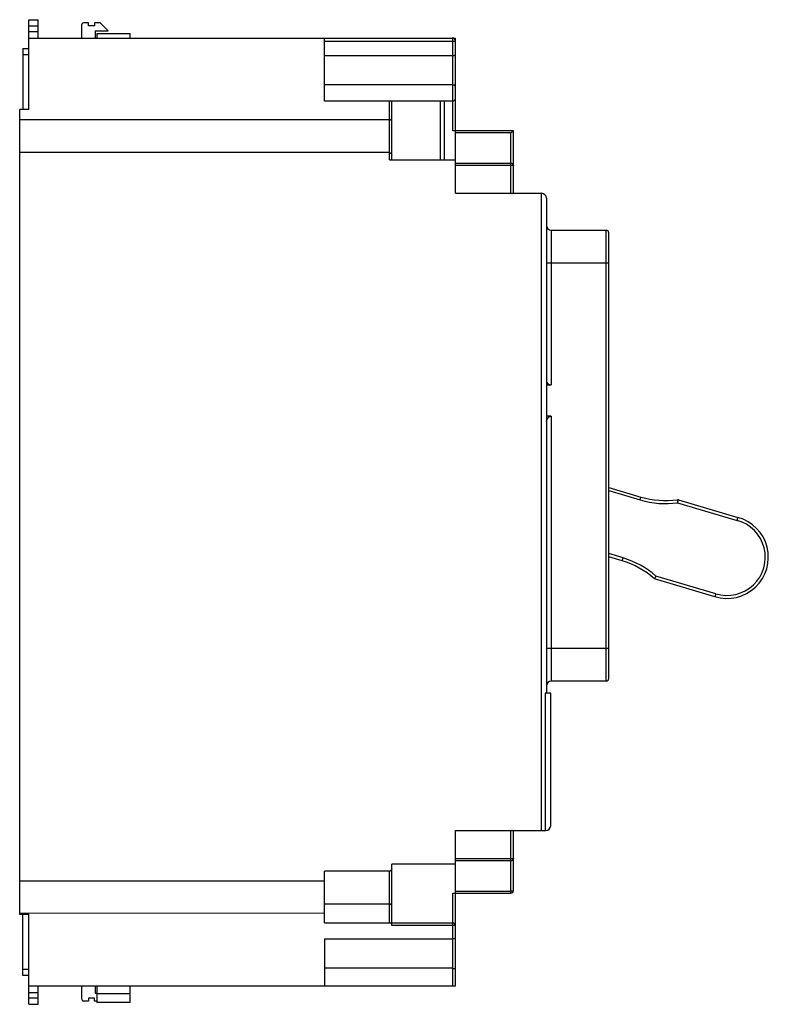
# Model space of a CAD drawing. Header units: millimetres. Extents: x 18 to 140, y 29 to 190.
import ezdxf

# ---------------------------------------------------------------- set-up
doc = ezdxf.new("R2010")
doc.units = ezdxf.units.MM
doc.header["$LTSCALE"] = 14.216019
doc.layers.get('0').update_dxf_attribs({"linetype": 'CONTINUOUS'})

msp = doc.modelspace()

# ---------------------------------------------------------------- linework, layer by layer
at = {"color": 7, "linetype": 'Continuous'}
for p, q in [((19.48, 175.16), (19.48, 189.86)), ((19.48, 189.85), (20.98, 189.85)), ((19.48, 188.83), (20.98, 188.83)), ((20.98, 186.85), (20.98, 189.86)), ((28.12, 186.85), (28.12, 189.05)), ((29.22, 189.35), (28.42, 189.35)), ((29.22, 188.85), (29.22, 189.35)), ((30.22, 188.85), (29.22, 188.85)), ((30.22, 189.35), (30.22, 188.85)), ((31.12, 189.35), (30.22, 189.35)), ((31.12, 189.35), (32.45, 188.02)), ((20.98, 187.86), (19.48, 187.86)), ((30.32, 188.02), (30.32, 186.85)), ((30.32, 188.02), (32.45, 188.02)), ((30.61, 187.58), (30.61, 186.85)), ((30.61, 187.58), (36.06, 187.58)), ((36.06, 186.85), (36.06, 187.58)), ((19.48, 186.85), (89.28, 186.85)), ((67.88, 176.55), (67.88, 186.85)), ((67.88, 186.36), (88.88, 186.36)), ((88.88, 171.67), (88.88, 186.36)), ((89.28, 186.85), (89.12, 186.7)), ((89.28, 161.45), (89.28, 186.85)), ((18.48, 185.13), (18.48, 175.16)), ((18.48, 185.13), (19.48, 185.13)), ((19.48, 184.13), (18.48, 184.13)), ((67.88, 183.98), (88.88, 183.98)), ((88.88, 179.18), (67.88, 179.18)), ((88.88, 176.55), (67.88, 176.55)), ((78.48, 166.95), (78.48, 176.55)), ((78.88, 166.95), (78.88, 176.55)), ((86.86, 166.95), (86.86, 176.55)), ((87.45, 176.55), (87.45, 166.95)), ((17.98, 43.45), (17.98, 175.16)), ((19.48, 175.16), (17.98, 175.16)), ((78.48, 173.46), (17.98, 173.46)), ((98.78, 171.67), (88.88, 171.67)), ((98.38, 171.34), (89.28, 171.34)), ((98.38, 161.45), (98.38, 171.34)), ((98.78, 161.45), (98.78, 171.67)), ((78.48, 168.11), (17.98, 168.11)), ((78.82, 167.9), (78.88, 167.71)), ((78.48, 166.95), (89.28, 166.95)), ((89.28, 166.4), (98.38, 166.4)), ((98.78, 166.01), (89.28, 166.01)), ((89.28, 161.45), (103.38, 161.45)), ((103.38, 57.17), (103.38, 161.45)), ((104.18, 160.65), (104.18, 79.67)), ((104.98, 155.41), (104.98, 130.12)), ((104.98, 155.41), (113.98, 155.41)), ((113.98, 81.65), (113.98, 155.41)), ((114.38, 82.05), (114.38, 155.01)), ((114.38, 150.02), (104.18, 150.02)), ((104.18, 130.12), (104.98, 130.12)), ((104.98, 124.99), (104.18, 124.99)), ((104.98, 124.99), (104.98, 81.65)), ((114.38, 113.32), (119.66, 111.75)), ((114.38, 112.8), (119.52, 111.27)), ((119.52, 111.27), (119.66, 111.75)), ((125.61, 111.32), (125.63, 111.16)), ((125.66, 110.82), (125.78, 111.3)), ((125.78, 111.3), (135.53, 108.42)), ((125.78, 111.3), (125.78, 111.3)), ((125.78, 111.28), (125.78, 111.3)), ((125.63, 111.16), (125.66, 110.82)), ((125.66, 110.82), (135.4, 107.93)), ((135.39, 107.94), (135.53, 108.42)), ((116.72, 101.8), (114.38, 102.49)), ((116.57, 101.32), (114.38, 101.97)), ((116.57, 101.32), (116.72, 101.8)), ((122.11, 98.83), (121.86, 98.39)), ((131.76, 95.45), (121.86, 98.39)), ((131.91, 95.93), (122.11, 98.83)), ((131.91, 95.93), (131.76, 95.45)), ((104.18, 87.04), (114.38, 87.04)), ((113.98, 81.65), (104.98, 81.65)), ((104.88, 79.67), (103.96, 79.67)), ((103.96, 79.67), (103.96, 57.17)), ((104.88, 57.97), (104.88, 79.67)), ((89.28, 57.17), (104.08, 57.17)), ((89.28, 31.77), (89.28, 57.17)), ((98.38, 46.95), (98.38, 57.17)), ((98.78, 47.35), (98.78, 57.17)), ((89.28, 51.67), (78.88, 51.67)), ((78.88, 41.67), (78.88, 51.67)), ((89.28, 52.62), (98.78, 52.62)), ((98.38, 52.22), (89.28, 52.22)), ((78.48, 50.51), (67.88, 50.51)), ((67.88, 42.07), (67.88, 50.51)), ((78.48, 42.07), (78.48, 50.51)), ((17.98, 48.94), (67.88, 48.94)), ((88.88, 46.95), (98.38, 46.95)), ((88.88, 31.77), (88.88, 46.95)), ((89.28, 47.29), (98.38, 47.29)), ((78.48, 45.16), (67.88, 45.16)), ((17.98, 43.69), (67.88, 43.7)), ((17.98, 43.52), (19.48, 43.52)), ((18.48, 33.49), (18.48, 43.52)), ((19.48, 28.75), (19.48, 43.52)), ((18.48, 43.45), (17.98, 43.45)), ((67.88, 42.07), (88.88, 42.07)), ((89.28, 41.67), (78.88, 41.67)), ((67.88, 39.44), (88.88, 39.44)), ((67.88, 39.44), (67.88, 31.77)), ((18.48, 34.49), (19.48, 34.49)), ((88.88, 34.64), (67.88, 34.64)), ((19.48, 33.49), (18.48, 33.49)), ((19.48, 31.77), (89.28, 31.77)), ((19.48, 30.7), (20.98, 30.7)), ((20.98, 28.75), (20.98, 31.78)), ((28.12, 29.57), (28.12, 31.77)), ((30.32, 31.77), (30.32, 30.6)), ((30.61, 31.77), (30.61, 29.02)), ((36.06, 29.02), (36.06, 31.77)), ((20.98, 29.73), (19.48, 29.73)), ((29.22, 29.27), (28.42, 29.27)), ((30.22, 29.77), (29.22, 29.77)), ((29.22, 29.77), (29.22, 29.27)), ((30.22, 29.27), (30.22, 29.77)), ((30.61, 29.27), (30.22, 29.27)), ((30.32, 30.6), (30.61, 30.6)), ((30.61, 30.52), (36.06, 30.52)), ((36.06, 29.02), (30.61, 29.02)), ((19.48, 28.75), (20.98, 28.75))]:
    msp.add_line(p, q, dxfattribs=at)
for centre, radius, start, end in [((28.42, 189.05), 0.3, 90, 180), ((88.77, 186.35), 0.5, 0, 90.0025), ((88.88, 176.95), 0.4, 270, 360), ((103.38, 160.65), 0.8, 0, 90), ((104.98, 156.21), 0.8, 180.0011, 269.9988), ((113.98, 155.01), 0.4, 0, 90), ((123.63, 125.14), 14.46, 253.5, 278.0808), ((123.63, 125.14), 13.96, 253.5, 278.17), ((125.67, 110.92), 0.4, 73.5, 98.17), ((133.75, 101.91), 6.75, 252.8863, 74.6524), ((133.75, 101.91), 6.25, 252.8901, 74.6622), ((112.61, 87.93), 14.46, 48.9221, 73.5), ((112.61, 87.93), 13.96, 48.4788, 73.5), ((104.98, 80.85), 0.8, 89.9988, 179.9967), ((113.98, 82.05), 0.4, 270, 360), ((104.08, 57.97), 0.8, 270, 360), ((98.38, 47.35), 0.4, 270, 360), ((88.88, 41.67), 0.4, 0, 90), ((28.42, 29.57), 0.3, 180, 270)]:
    msp.add_arc(centre, radius, start, end, dxfattribs=at)
msp.add_ellipse((104.98, 130.72), major_axis=(0.8, 0), ratio=0.753554, start_param=3.141593, end_param=4.712389, dxfattribs=at)
for points, knots in [([(88.88, 186.36), (88.87, 186.42), (88.87, 186.54), (88.85, 186.68), (88.83, 186.77), (88.81, 186.81), (88.79, 186.85), (88.77, 186.85)], [0, 0, 0, 0, 0.370137, 0.683078, 0.804472, 0.897697, 1, 1, 1, 1]), ([(88.88, 186.36), (88.93, 186.36), (89, 186.36), (89.09, 186.36), (89.15, 186.36), (89.2, 186.35), (89.24, 186.35), (89.26, 186.35), (89.27, 186.35), (89.27, 186.35), (89.28, 186.35), (89.28, 186.35)], [0, 0, 0, 0, 0.381889, 0.555253, 0.706671, 0.830918, 0.923101, 0.956107, 0.980047, 0.994692, 1, 1, 1, 1]), ([(88.88, 183.98), (88.93, 183.98), (89.03, 183.99), (89.14, 184.02), (89.21, 184.05), (89.25, 184.08), (89.28, 184.11), (89.28, 184.13)], [0, 0, 0, 0, 0.350817, 0.648191, 0.766591, 0.863176, 1, 1, 1, 1]), ([(89.28, 178.91), (89.28, 178.95), (89.25, 179.02), (89.17, 179.1), (89.04, 179.17), (88.93, 179.18), (88.88, 179.18)], [0, 0, 0, 0, 0.183513, 0.404635, 0.679786, 1, 1, 1, 1]), ([(78.48, 173.46), (78.53, 173.46), (78.64, 173.47), (78.77, 173.54), (78.85, 173.63), (78.88, 173.7), (78.88, 173.73)], [0, 0, 0, 0, 0.318811, 0.592735, 0.814431, 1, 1, 1, 1]), ([(98.77, 171.67), (98.76, 171.67), (98.74, 171.66), (98.71, 171.63), (98.67, 171.6), (98.62, 171.55), (98.56, 171.5), (98.48, 171.43), (98.42, 171.37), (98.38, 171.34)], [0, 0, 0, 0, 0.042992, 0.125727, 0.23806, 0.370706, 0.516869, 0.672556, 1, 1, 1, 1]), ([(78.48, 168.11), (78.55, 168.11), (78.69, 168.06), (78.79, 167.96), (78.82, 167.9)], [0, 0, 0, 0, 0.5394, 1, 1, 1, 1]), ([(98.38, 166.4), (98.48, 166.4), (98.69, 166.32), (98.78, 166.11), (98.78, 166.01)], [0, 0, 0, 0, 0.502728, 1, 1, 1, 1]), ([(104.18, 124.05), (104.18, 124.14), (104.22, 124.34), (104.34, 124.56), (104.48, 124.74), (104.62, 124.86), (104.78, 124.96), (104.91, 124.99), (104.98, 124.99)], [0, 0, 0, 0, 0.206128, 0.443634, 0.573185, 0.709292, 0.851955, 1, 1, 1, 1]), ([(98.78, 52.62), (98.78, 52.51), (98.69, 52.3), (98.48, 52.22), (98.38, 52.22)], [0, 0, 0, 0, 0.49727, 1, 1, 1, 1]), ([(78.88, 50.91), (78.88, 50.81), (78.79, 50.6), (78.58, 50.51), (78.48, 50.51)], [0, 0, 0, 0, 0.499989, 1, 1, 1, 1]), ([(98.38, 47.29), (98.43, 47.29), (98.52, 47.29), (98.64, 47.3), (98.73, 47.32), (98.76, 47.33), (98.78, 47.35), (98.78, 47.35)], [0, 0, 0, 0, 0.369956, 0.686231, 0.90181, 0.964239, 1, 1, 1, 1]), ([(78.88, 44.89), (78.88, 44.92), (78.85, 44.99), (78.77, 45.08), (78.64, 45.15), (78.53, 45.16), (78.48, 45.16)], [0, 0, 0, 0, 0.18552, 0.407235, 0.681354, 1, 1, 1, 1]), ([(89.28, 39.71), (89.28, 39.67), (89.25, 39.6), (89.17, 39.52), (89.04, 39.46), (88.93, 39.44), (88.88, 39.44)], [0, 0, 0, 0, 0.18347, 0.404619, 0.679784, 1, 1, 1, 1]), ([(88.88, 34.64), (88.93, 34.64), (89.03, 34.63), (89.14, 34.6), (89.21, 34.57), (89.25, 34.54), (89.28, 34.51), (89.28, 34.49)], [0, 0, 0, 0, 0.35082, 0.648214, 0.766629, 0.86322, 1, 1, 1, 1])]:
    msp.add_open_spline(points, degree=3, knots=knots, dxfattribs=at)

doc.saveas('drawing.dxf')
